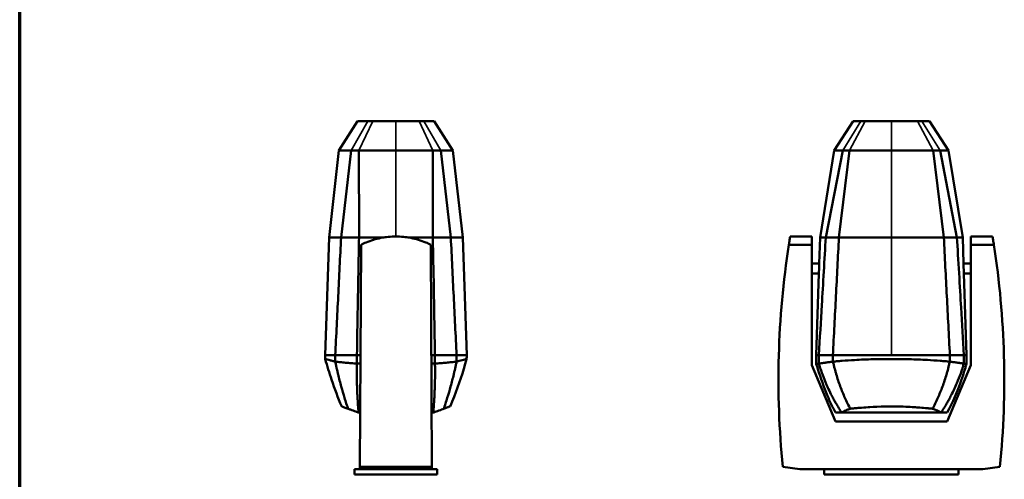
# Model space of a CAD drawing. Header units: millimetres. Extents: x 20 to 2980, y 20 to 2980.
# Tile 5 of 7: x 20 to 1615, y 1273 to 2017. Entities that reach past the tile are written whole.
import ezdxf

# ---------------------------------------------------------------- set-up
doc = ezdxf.new("R2010")
doc.units = ezdxf.units.MM
for name, color, linetype, lineweight in [('Border (ISO)', 7, 'Continuous', 70), ('Visible (ISO)', 7, 'Continuous', 50), ('Visible Narrow (ISO)', 7, 'Continuous', 35)]:
    doc.layers.add(name, color=color, linetype=linetype, lineweight=lineweight)

# ---------------------------------------------------------------- blocks, each defined once
blk = doc.blocks.new('Borders Chauvet')
at = {"layer": 'Border (ISO)'}
blk.add_line((20, 20), (20, 2980), dxfattribs=at)

msp = doc.modelspace()

# ---------------------------------------------------------------- linework, layer by layer
at = {"layer": 'Visible (ISO)'}
for p, q in [((537.2, 1805.1), (567.5, 1852.2)), ((584.2, 1852.2), (567.5, 1852.2)), ((584.2, 1852.2), (592, 1852.2)), ((592, 1852.2), (629.5, 1852.2)), ((667, 1852.2), (629.5, 1852.2)), ((674.8, 1852.2), (667, 1852.2)), ((691.4, 1852.2), (674.8, 1852.2)), ((721.8, 1805.1), (691.4, 1852.2)), ((1339.6, 1805.1), (1370.2, 1852.2)), ((1382.8, 1852.2), (1370.2, 1852.2)), ((1389.9, 1852.2), (1382.8, 1852.2)), ((1432.1, 1852.2), (1389.9, 1852.2)), ((1474.4, 1852.2), (1432.1, 1852.2)), ((1474.4, 1852.2), (1481.4, 1852.2)), ((1481.4, 1852.2), (1494.1, 1852.2)), ((1524.7, 1805.1), (1494.1, 1852.2)), ((521.1, 1664.2), (537.2, 1805.1)), ((537.2, 1805.1), (557, 1805.1)), ((540.6, 1664.2), (557, 1805.1)), ((569.5, 1805.1), (557, 1805.1)), ((569.8, 1664.2), (569.5, 1805.1)), ((629.5, 1805.1), (569.5, 1805.1)), ((689.2, 1664.2), (689.4, 1805.1)), ((689.4, 1805.1), (702, 1805.1)), ((702, 1805.1), (721.8, 1805.1)), ((718.4, 1664.2), (702, 1805.1)), ((737.9, 1664.2), (721.8, 1805.1)), ((1339.6, 1805.1), (1316.5, 1664.2)), ((1353.3, 1805.1), (1325.8, 1664.2)), ((1339.6, 1805.1), (1353.3, 1805.1)), ((1364.5, 1805.1), (1347.2, 1664.2)), ((1353.3, 1805.1), (1364.5, 1805.1)), ((1364.5, 1805.1), (1432.1, 1805.1)), ((1432.1, 1805.1), (1499.7, 1805.1)), ((1517.1, 1664.2), (1499.7, 1805.1)), ((1510.9, 1805.1), (1499.7, 1805.1)), ((1538.4, 1664.2), (1510.9, 1805.1)), ((1524.7, 1805.1), (1510.9, 1805.1)), ((1547.7, 1664.2), (1524.7, 1805.1)), ((514.9, 1473.6), (521.1, 1664.2)), ((540.6, 1664.2), (521.1, 1664.2)), ((610.4, 1664.2), (569.8, 1664.2)), ((689.2, 1664.2), (648.6, 1664.2)), ((718.4, 1664.2), (689.2, 1664.2)), ((744.1, 1473.6), (737.9, 1664.2)), ((1303.2, 1665.7), (1268.2, 1665.7)), ((1303.2, 1665.7), (1303.2, 1652.4)), ((1316.5, 1664.2), (1315.1, 1621.8)), ((1316.5, 1664.2), (1325.8, 1664.2)), ((1347.2, 1664.2), (1432.1, 1664.2)), ((1517.1, 1664.2), (1432.1, 1664.2)), ((1547.7, 1664.2), (1538.4, 1664.2)), ((1549.1, 1621.8), (1547.7, 1664.2)), ((1561, 1652.4), (1561, 1665.7)), ((1596.1, 1665.7), (1561, 1665.7)), ((573, 1652.4), (571.2, 1292.8)), ((687.8, 1292.8), (685.9, 1652.4)), ((1303.2, 1652.4), (1266.1, 1652.4)), ((1303.2, 1457.2), (1303.2, 1652.4)), ((1561, 1652.4), (1561, 1457.2)), ((1598.2, 1652.4), (1561, 1652.4)), ((1315.1, 1621.8), (1303.2, 1621.8)), ((1561, 1621.8), (1549.1, 1621.8)), ((1314.6, 1605.5), (1303.2, 1605.5)), ((1314.6, 1605.5), (1310.3, 1473.6)), ((1554, 1473.6), (1549.7, 1605.5)), ((1561, 1605.5), (1549.7, 1605.5)), ((531.2, 1473.6), (514.9, 1473.6)), ((566.3, 1473.6), (531.2, 1473.6)), ((572.1, 1473.6), (566.3, 1473.6)), ((692.7, 1473.6), (686.9, 1473.6)), ((727.8, 1473.6), (692.7, 1473.6)), ((744.1, 1473.6), (727.8, 1473.6)), ((1314.6, 1473.6), (1310.3, 1473.6)), ((1337.3, 1473.6), (1314.6, 1473.6)), ((1432.1, 1473.6), (1337.3, 1473.6)), ((1526.9, 1473.6), (1432.1, 1473.6)), ((1549.7, 1473.6), (1526.9, 1473.6)), ((1554, 1473.6), (1549.7, 1473.6)), ((566.3, 1460), (566.3, 1459.9)), ((1341.8, 1366.3), (1303.2, 1457.2)), ((1314.7, 1459.9), (1314.7, 1460)), ((1561, 1457.2), (1522.4, 1366.3)), ((1549.6, 1460), (1549.6, 1459.9)), ((569, 1380.6), (569.2, 1380.6)), ((571.6, 1380.6), (569.2, 1380.6)), ((689.8, 1380.6), (687.4, 1380.6)), ((690, 1380.6), (689.8, 1380.6)), ((1351.4, 1380.6), (1512.8, 1380.6)), ((1512.8, 1380.6), (1513, 1380.6)), ((1522.5, 1380.6), (1513, 1380.6)), ((1522.4, 1366.3), (1341.8, 1366.3)), ((571.1, 1289.1), (571.2, 1292.8)), ((571.2, 1292.8), (687.8, 1292.8)), ((687.8, 1292.8), (687.8, 1289.1)), ((1256.2, 1292.8), (1284, 1289.1)), ((1580.3, 1289.1), (1608, 1292.8)), ((571.1, 1289.1), (562.6, 1289.1)), ((562.6, 1289.1), (562.6, 1280.1)), ((696.3, 1280.1), (562.6, 1280.1)), ((571.1, 1289.1), (687.8, 1289.1)), ((696.3, 1289.1), (687.8, 1289.1)), ((696.3, 1280.1), (696.3, 1289.1)), ((1323.3, 1289.1), (1284, 1289.1)), ((1323.3, 1289.1), (1541, 1289.1)), ((1323.3, 1280.1), (1323.3, 1289.1)), ((1541, 1280.1), (1323.3, 1280.1)), ((1541, 1289.1), (1541, 1280.1)), ((1580.3, 1289.1), (1541, 1289.1))]:
    msp.add_line(p, q, dxfattribs=at)
for centre, start, end in [((2671.6, 1434), 171.1684, 185.6974), ((192.6, 1434), 354.3026, 8.8316)]:
    msp.add_arc(centre, 1422.4, start, end, dxfattribs=at)
for points, knots in [([(689.4, 1805.1), (687, 1805.1), (683.9, 1805.1), (678.8, 1805.1), (675.9, 1805.1), (673.3, 1805.1), (672.1, 1805.1), (670.4, 1805.1), (668.5, 1805.1), (665.9, 1805.1), (662.6, 1805.1), (655.1, 1805.1), (644.1, 1805.1), (634.4, 1805.1), (629.5, 1805.1)], [0, 0, 0, 0, 0.819296, 1.02412, 1.638591, 1.741003, 1.843415, 2.048239, 2.253063, 2.457887, 2.867535, 3.277183, 4.744908, 6.212633, 6.212633, 6.212633, 6.212633]), ([(540.6, 1664.2), (539.1, 1632.5), (537.5, 1600.8), (534.4, 1537.3), (532.8, 1505.5), (531.2, 1473.6)], [0, 0, 0, 0, 9.528917, 9.528917, 19.083274, 19.083274, 19.083274, 19.083274]), ([(569.8, 1664.2), (569.7, 1664.2), (569.5, 1664.2), (569.3, 1664.2), (568.9, 1664.2), (568.5, 1664.2), (568, 1664.2), (567.6, 1664.2), (567.1, 1664.2), (566.7, 1664.2), (566.5, 1664.2), (566.3, 1664.2), (566.1, 1664.2), (565.9, 1664.2), (565.7, 1664.2), (565.5, 1664.2), (565.3, 1664.2), (565.1, 1664.2), (564.9, 1664.2), (564.7, 1664.2), (564.5, 1664.2), (564.3, 1664.2), (563.6, 1664.2), (563, 1664.2), (562.4, 1664.2), (562.2, 1664.2), (562, 1664.2), (561.8, 1664.2), (561.4, 1664.2), (561, 1664.2), (560.6, 1664.2), (560.2, 1664.2), (559.8, 1664.2), (559.4, 1664.2), (559, 1664.2), (558.6, 1664.2), (558.2, 1664.2), (557.9, 1664.2), (557.5, 1664.2), (557.1, 1664.2), (556.4, 1664.2), (555.6, 1664.2), (554.8, 1664.2), (554.4, 1664.2), (554, 1664.2), (553.5, 1664.2), (553.1, 1664.2), (552.7, 1664.2), (552.3, 1664.2), (551.4, 1664.2), (550.6, 1664.2), (549.8, 1664.2), (549.4, 1664.2), (549, 1664.2), (548.6, 1664.2), (548.2, 1664.2), (547.8, 1664.2), (547.4, 1664.2), (547.2, 1664.2), (547, 1664.2), (546.8, 1664.2), (546.2, 1664.2), (545.4, 1664.2), (544.9, 1664.2), (544.7, 1664.2), (544.5, 1664.2), (544.3, 1664.2), (544.1, 1664.2), (544, 1664.2), (543.9, 1664.2), (543.7, 1664.2), (543.6, 1664.2), (543.5, 1664.2), (543.4, 1664.2), (543.2, 1664.2), (543.1, 1664.2), (542.8, 1664.2), (542.5, 1664.2), (542.1, 1664.2), (541.6, 1664.2), (541.1, 1664.2), (540.6, 1664.2)], [0.067144, 0.067144, 0.067144, 0.067144, 0.092258, 0.092258, 0.092258, 0.147232, 0.147232, 0.147232, 0.203753, 0.203753, 0.203753, 0.232558, 0.232558, 0.232558, 0.261703, 0.261703, 0.261703, 0.291168, 0.291168, 0.291168, 0.32093, 0.32093, 0.32093, 0.411721, 0.411721, 0.411721, 0.442382, 0.442382, 0.442382, 0.504086, 0.504086, 0.504086, 0.566042, 0.566042, 0.566042, 0.62793, 0.62793, 0.62793, 0.689433, 0.689433, 0.689433, 0.809975, 0.809975, 0.809975, 0.876723, 0.876723, 0.876723, 0.941796, 0.941796, 0.941796, 1.069317, 1.069317, 1.069317, 1.13259, 1.13259, 1.13259, 1.196049, 1.196049, 1.196049, 1.22797, 1.22797, 1.22797, 1.325133, 1.325133, 1.325133, 1.358186, 1.358186, 1.358186, 1.391687, 1.391687, 1.391687, 1.425714, 1.425714, 1.425714, 1.460362, 1.460362, 1.460362, 1.527682, 1.527682, 1.527682, 1.621449, 1.621449, 1.621449, 1.621449]), ([(569.8, 1664.2), (569, 1629.1), (568.2, 1582.7), (567.1, 1525.3), (566.7, 1498.8), (566.3, 1473.6)], [0, 0, 0, 0, 10.566301, 10.566301, 18.876688, 18.876688, 18.876688, 18.876688]), ([(685.9, 1652.4), (683.3, 1653.7), (680.6, 1654.9), (670.1, 1659.3), (662, 1661.7), (645.6, 1664.9), (637.4, 1665.7), (621.5, 1665.7), (613.3, 1664.9), (597, 1661.7), (588.9, 1659.3), (578.4, 1654.9), (575.7, 1653.7), (573, 1652.4)], [32.57704, 32.57704, 32.57704, 32.57704, 33.414064, 33.414064, 35.797371, 35.797371, 38.180678, 38.180678, 40.563984, 40.563984, 42.947291, 42.947291, 43.784315, 43.784315, 43.784315, 43.784315]), ([(692.7, 1473.6), (692.3, 1500.3), (691.8, 1528.3), (690.8, 1587), (690, 1630.1), (689.2, 1664.2)], [-18.812867, -18.812867, -18.812867, -18.812867, -10.247649, -10.247649, 0, 0, 0, 0]), ([(737.9, 1664.2), (737.9, 1664.2), (737.8, 1664.2), (737.7, 1664.2), (737.6, 1664.2), (737.4, 1664.2), (737.1, 1664.2), (736.9, 1664.2), (736.6, 1664.2), (736.2, 1664.2), (735.8, 1664.2), (735.4, 1664.2), (734.9, 1664.2), (734.4, 1664.2), (733.8, 1664.2), (733.2, 1664.2), (732.9, 1664.2), (732.5, 1664.2), (732.1, 1664.2), (731.8, 1664.2), (731.4, 1664.2), (731, 1664.2), (730.6, 1664.2), (730.2, 1664.2), (729.8, 1664.2), (729.3, 1664.2), (728.9, 1664.2), (728.4, 1664.2), (728, 1664.2), (727.5, 1664.2), (727, 1664.2), (726.5, 1664.2), (726, 1664.2), (725.5, 1664.2), (724.9, 1664.2), (724.4, 1664.2), (723.8, 1664.2), (723.3, 1664.2), (722.7, 1664.2), (722.1, 1664.2), (721.5, 1664.2), (720.9, 1664.2), (720.3, 1664.2), (720, 1664.2), (719.6, 1664.2), (719.3, 1664.2), (719, 1664.2), (718.7, 1664.2), (718.4, 1664.2)], [0.0003479, 0.0003479, 0.0003479, 0.0003479, 0.0979975, 0.0979975, 0.0979975, 0.1956472, 0.1956472, 0.1956472, 0.2932968, 0.2932968, 0.2932968, 0.3909464, 0.3909464, 0.3909464, 0.4885959, 0.4885959, 0.4885959, 0.5397365, 0.5397365, 0.5397365, 0.5908769, 0.5908769, 0.5908769, 0.6420173, 0.6420173, 0.6420173, 0.6931576, 0.6931576, 0.6931576, 0.744298, 0.744298, 0.744298, 0.7954384, 0.7954384, 0.7954384, 0.8465788, 0.8465788, 0.8465788, 0.8977192, 0.8977192, 0.8977192, 0.9488596, 0.9488596, 0.9488596, 0.975031, 0.975031, 0.975031, 1, 1, 1, 1]), ([(727.8, 1473.6), (726.2, 1505.5), (724.6, 1537.3), (721.5, 1600.8), (719.9, 1632.5), (718.4, 1664.2)], [0, 0, 0, 0, 9.566766, 9.566766, 19.109099, 19.109099, 19.109099, 19.109099]), ([(1266.1, 1652.4), (1266.3, 1653.7), (1266.5, 1654.9), (1267.1, 1659.3), (1267.5, 1661.7), (1268.1, 1664.9), (1268.2, 1665.7), (1268.2, 1665.7)], [32.57704, 32.57704, 32.57704, 32.57704, 33.414064, 33.414064, 35.797371, 35.797371, 38.180678, 38.180678, 38.180678, 38.180678]), ([(1325.8, 1664.2), (1323.9, 1630.1), (1321.4, 1587), (1317.9, 1528.3), (1316.2, 1500.3), (1314.6, 1473.6)], [0, 0, 0, 0, 10.253799, 10.253799, 18.812596, 18.812596, 18.812596, 18.812596]), ([(1325.8, 1664.2), (1326, 1664.2), (1326.1, 1664.2), (1326.2, 1664.2), (1326.7, 1664.2), (1327.2, 1664.2), (1327.7, 1664.2), (1327.8, 1664.2), (1327.9, 1664.2), (1328, 1664.2), (1328.6, 1664.2), (1329.3, 1664.2), (1330, 1664.2), (1330.1, 1664.2), (1330.1, 1664.2), (1330.2, 1664.2), (1330.2, 1664.2), (1330.3, 1664.2), (1330.3, 1664.2), (1330.4, 1664.2), (1330.5, 1664.2), (1330.6, 1664.2), (1330.8, 1664.2), (1331, 1664.2), (1331.1, 1664.2), (1331.5, 1664.2), (1331.9, 1664.2), (1332.3, 1664.2), (1333.1, 1664.2), (1333.9, 1664.2), (1334.7, 1664.2), (1335.6, 1664.2), (1336.7, 1664.2), (1337.9, 1664.2), (1338.4, 1664.2), (1339, 1664.2), (1339.6, 1664.2), (1340.1, 1664.2), (1340.6, 1664.2), (1341.1, 1664.2), (1342.1, 1664.2), (1343, 1664.2), (1344, 1664.2), (1344.5, 1664.2), (1345, 1664.2), (1345.6, 1664.2), (1346.1, 1664.2), (1346.6, 1664.2), (1347.2, 1664.2)], [-3.841465, -3.841465, -3.841465, -3.841465, -3.747993, -3.747993, -3.747993, -3.381168, -3.381168, -3.381168, -3.303399, -3.303399, -3.303399, -2.872173, -2.872173, -2.872173, -2.846573, -2.846573, -2.846573, -2.821064, -2.821064, -2.821064, -2.770281, -2.770281, -2.770281, -2.669421, -2.669421, -2.669421, -2.468724, -2.468724, -2.468724, -2.057413, -2.057413, -2.057413, -1.540021, -1.540021, -1.540021, -1.294689, -1.294689, -1.294689, -1.056347, -1.056347, -1.056347, -0.596821, -0.596821, -0.596821, -0.36685, -0.36685, -0.36685, -0.143661, -0.143661, -0.143661, -0.143661]), ([(1347.2, 1664.2), (1345.5, 1632.5), (1343.9, 1600.8), (1340.6, 1537.3), (1339, 1505.5), (1337.3, 1473.6)], [-19.1091, -19.1091, -19.1091, -19.1091, -9.566767, -9.566767, 0, 0, 0, 0]), ([(1517.1, 1664.2), (1518.7, 1632.5), (1520.3, 1600.8), (1523.6, 1537.3), (1525.3, 1505.5), (1526.9, 1473.6)], [0, 0, 0, 0, 9.528917, 9.528917, 19.083274, 19.083274, 19.083274, 19.083274]), ([(1538.4, 1664.2), (1538.3, 1664.2), (1538.3, 1664.2), (1538.2, 1664.2), (1538, 1664.2), (1537.8, 1664.2), (1537.6, 1664.2), (1537.4, 1664.2), (1537.1, 1664.2), (1536.9, 1664.2), (1536.8, 1664.2), (1536.7, 1664.2), (1536.6, 1664.2), (1536.5, 1664.2), (1536.4, 1664.2), (1536.3, 1664.2), (1536.2, 1664.2), (1536.1, 1664.2), (1536, 1664.2), (1535.9, 1664.2), (1535.8, 1664.2), (1535.6, 1664.2), (1535.3, 1664.2), (1534.9, 1664.2), (1534.6, 1664.2), (1534.5, 1664.2), (1534.4, 1664.2), (1534.2, 1664.2), (1534, 1664.2), (1533.8, 1664.2), (1533.5, 1664.2), (1533.3, 1664.2), (1533.1, 1664.2), (1532.8, 1664.2), (1532.5, 1664.2), (1532.3, 1664.2), (1532, 1664.2), (1531.8, 1664.2), (1531.6, 1664.2), (1531.3, 1664.2), (1530.8, 1664.2), (1530.2, 1664.2), (1529.7, 1664.2), (1529.4, 1664.2), (1529.1, 1664.2), (1528.8, 1664.2), (1528.5, 1664.2), (1528.1, 1664.2), (1527.8, 1664.2), (1527.2, 1664.2), (1526.5, 1664.2), (1525.8, 1664.2), (1525.5, 1664.2), (1525.1, 1664.2), (1524.8, 1664.2), (1524.4, 1664.2), (1524.1, 1664.2), (1523.7, 1664.2), (1523.6, 1664.2), (1523.4, 1664.2), (1523.2, 1664.2), (1522.6, 1664.2), (1522, 1664.2), (1521.4, 1664.2), (1521.2, 1664.2), (1521, 1664.2), (1520.9, 1664.2), (1520.7, 1664.2), (1520.6, 1664.2), (1520.4, 1664.2), (1520.3, 1664.2), (1520.2, 1664.2), (1520.1, 1664.2), (1519.9, 1664.2), (1519.8, 1664.2), (1519.7, 1664.2), (1519.4, 1664.2), (1519, 1664.2), (1518.7, 1664.2), (1518.1, 1664.2), (1517.6, 1664.2), (1517.1, 1664.2)], [0.067144, 0.067144, 0.067144, 0.067144, 0.092258, 0.092258, 0.092258, 0.147232, 0.147232, 0.147232, 0.203753, 0.203753, 0.203753, 0.232558, 0.232558, 0.232558, 0.261703, 0.261703, 0.261703, 0.291168, 0.291168, 0.291168, 0.32093, 0.32093, 0.32093, 0.411721, 0.411721, 0.411721, 0.442382, 0.442382, 0.442382, 0.504086, 0.504086, 0.504086, 0.566042, 0.566042, 0.566042, 0.62793, 0.62793, 0.62793, 0.689433, 0.689433, 0.689433, 0.809975, 0.809975, 0.809975, 0.876723, 0.876723, 0.876723, 0.941796, 0.941796, 0.941796, 1.069317, 1.069317, 1.069317, 1.13259, 1.13259, 1.13259, 1.196049, 1.196049, 1.196049, 1.22797, 1.22797, 1.22797, 1.325133, 1.325133, 1.325133, 1.358186, 1.358186, 1.358186, 1.391687, 1.391687, 1.391687, 1.425714, 1.425714, 1.425714, 1.460362, 1.460362, 1.460362, 1.527682, 1.527682, 1.527682, 1.621449, 1.621449, 1.621449, 1.621449]), ([(1538.4, 1664.2), (1540.4, 1629.1), (1543.2, 1582.7), (1546.6, 1525.3), (1548.1, 1498.8), (1549.7, 1473.6)], [0, 0, 0, 0, 10.566301, 10.566301, 18.876688, 18.876688, 18.876688, 18.876688]), ([(1596.1, 1665.7), (1596.1, 1665.7), (1596.2, 1664.9), (1596.7, 1661.7), (1597.1, 1659.3), (1597.8, 1654.9), (1598, 1653.7), (1598.2, 1652.4)], [38.180678, 38.180678, 38.180678, 38.180678, 40.563984, 40.563984, 42.947291, 42.947291, 43.784315, 43.784315, 43.784315, 43.784315]), ([(1315.1, 1621.8), (1315.1, 1621.8), (1315.1, 1621.8), (1315.1, 1621.7), (1315.1, 1621.6), (1315.1, 1621.6), (1315.1, 1621.5), (1315.1, 1621.4), (1315.1, 1621.4), (1315.1, 1621.4), (1315.1, 1621.2), (1315.1, 1621.1), (1315.1, 1620.9), (1315.1, 1620.7), (1315.1, 1620.5), (1315.1, 1620.2), (1315.1, 1620.1), (1315.1, 1620.1), (1315.1, 1620), (1315.1, 1619.7), (1315.1, 1619.3), (1315.1, 1618.8), (1315.1, 1618.6), (1315.1, 1618.3), (1315.1, 1618), (1315.1, 1617.7), (1315.1, 1617.3), (1315.1, 1617), (1315.1, 1616.6), (1315.1, 1616.2), (1315.1, 1615.8), (1315.1, 1615.4), (1315, 1615.1), (1315, 1614.7), (1315, 1614.6), (1315, 1614.5), (1315, 1614.5), (1315, 1614.1), (1315, 1613.7), (1315, 1613.4), (1315, 1613), (1315, 1612.6), (1314.9, 1612.2), (1314.9, 1611.8), (1314.9, 1611.4), (1314.9, 1611.1), (1314.9, 1610.9), (1314.9, 1610.7), (1314.9, 1610.6), (1314.9, 1610.1), (1314.8, 1609.7), (1314.8, 1609.3), (1314.8, 1608.9), (1314.8, 1608.4), (1314.7, 1608), (1314.7, 1608), (1314.7, 1608), (1314.7, 1607.9), (1314.7, 1607.5), (1314.7, 1607.2), (1314.7, 1606.9), (1314.7, 1606.7), (1314.6, 1606.4), (1314.6, 1606.2), (1314.6, 1606.2), (1314.6, 1606.2), (1314.6, 1606.2), (1314.6, 1606), (1314.6, 1605.9), (1314.6, 1605.8), (1314.6, 1605.7), (1314.6, 1605.6), (1314.6, 1605.6), (1314.6, 1605.5), (1314.6, 1605.5), (1314.6, 1605.5)], [-2.56046, -2.56046, -2.56046, -2.56046, -2.449621, -2.449621, -2.449621, -2.336801, -2.336801, -2.336801, -2.304272, -2.304272, -2.304272, -2.179563, -2.179563, -2.179563, -2.042671, -2.042671, -2.042671, -2.015285, -2.015285, -2.015285, -1.842219, -1.842219, -1.842219, -1.744384, -1.744384, -1.744384, -1.62191, -1.62191, -1.62191, -1.499436, -1.499436, -1.499436, -1.386408, -1.386408, -1.386408, -1.363385, -1.363385, -1.363385, -1.25502, -1.25502, -1.25502, -1.138035, -1.138035, -1.138035, -1.018054, -1.018054, -1.018054, -0.963577, -0.963577, -0.963577, -0.823208, -0.823208, -0.823208, -0.659037, -0.659037, -0.659037, -0.643506, -0.643506, -0.643506, -0.484087, -0.484087, -0.484087, -0.348631, -0.348631, -0.348631, -0.324669, -0.324669, -0.324669, -0.205492, -0.205492, -0.205492, -0.088654, -0.088654, -0.088654, 0, 0, 0, 0]), ([(1549.7, 1605.5), (1549.7, 1605.5), (1549.7, 1605.5), (1549.6, 1605.6), (1549.6, 1605.7), (1549.6, 1605.7), (1549.6, 1605.8), (1549.6, 1605.9), (1549.6, 1605.9), (1549.6, 1605.9), (1549.6, 1606.1), (1549.6, 1606.2), (1549.6, 1606.4), (1549.6, 1606.6), (1549.6, 1606.9), (1549.6, 1607.1), (1549.5, 1607.2), (1549.5, 1607.2), (1549.5, 1607.3), (1549.5, 1607.7), (1549.5, 1608.2), (1549.5, 1608.7), (1549.5, 1608.9), (1549.4, 1609.1), (1549.4, 1609.3), (1549.4, 1609.6), (1549.4, 1610), (1549.4, 1610.4), (1549.4, 1610.8), (1549.3, 1611.1), (1549.3, 1611.5), (1549.3, 1611.9), (1549.3, 1612.3), (1549.3, 1612.6), (1549.3, 1612.7), (1549.3, 1612.8), (1549.3, 1612.8), (1549.3, 1613.2), (1549.2, 1613.6), (1549.2, 1613.9), (1549.2, 1614.3), (1549.2, 1614.7), (1549.2, 1615.1), (1549.2, 1615.5), (1549.2, 1615.8), (1549.2, 1616.2), (1549.2, 1616.4), (1549.2, 1616.6), (1549.2, 1616.7), (1549.2, 1617.1), (1549.1, 1617.5), (1549.1, 1617.9), (1549.1, 1618.3), (1549.1, 1618.7), (1549.1, 1619), (1549.1, 1619.1), (1549.1, 1619.3), (1549.1, 1619.4), (1549.1, 1619.7), (1549.1, 1620.1), (1549.1, 1620.4), (1549.1, 1620.6), (1549.1, 1620.9), (1549.1, 1621), (1549.1, 1621.1), (1549.1, 1621.1), (1549.1, 1621.1), (1549.1, 1621.3), (1549.1, 1621.4), (1549.1, 1621.5), (1549.1, 1621.6), (1549.1, 1621.7), (1549.1, 1621.7), (1549.1, 1621.8), (1549.1, 1621.8), (1549.1, 1621.8)], [-2.560515, -2.560515, -2.560515, -2.560515, -2.444429, -2.444429, -2.444429, -2.326856, -2.326856, -2.326856, -2.303095, -2.303095, -2.303095, -2.175553, -2.175553, -2.175553, -2.039893, -2.039893, -2.039893, -2.013808, -2.013808, -2.013808, -1.817058, -1.817058, -1.817058, -1.742275, -1.742275, -1.742275, -1.613582, -1.613582, -1.613582, -1.496539, -1.496539, -1.496539, -1.380484, -1.380484, -1.380484, -1.360617, -1.360617, -1.360617, -1.252682, -1.252682, -1.252682, -1.136455, -1.136455, -1.136455, -1.021328, -1.021328, -1.021328, -0.963521, -0.963521, -0.963521, -0.835196, -0.835196, -0.835196, -0.692468, -0.692468, -0.692468, -0.643936, -0.643936, -0.643936, -0.484697, -0.484697, -0.484697, -0.349288, -0.349288, -0.349288, -0.325458, -0.325458, -0.325458, -0.210372, -0.210372, -0.210372, -0.098502, -0.098502, -0.098502, 0, 0, 0, 0]), ([(531.2, 1473.6), (531.2, 1473.1), (531.2, 1472.6), (531.2, 1471.3), (531.2, 1470.6), (531.2, 1469.9), (531.2, 1469.7), (531.3, 1468.8), (531.3, 1464.7), (531.3, 1463.1)], [-2.307481, -2.307481, -2.307481, -2.307481, -1.75723, -1.75723, -1.159849, -1.159849, -0.496314, -0.496314, -0.000263, -0.000263, -0.000263, -0.000263]), ([(566.3, 1473.6), (566.3, 1473), (566.3, 1472.6), (566.3, 1471.2), (566.3, 1470.8), (566.3, 1468.9), (566.3, 1467.7), (566.3, 1465.9), (566.3, 1465.4), (566.3, 1463.6), (566.3, 1463.2), (566.3, 1461.2), (566.3, 1460.8), (566.3, 1460)], [-0.7483091, -0.7483091, -0.7483091, -0.7483091, -0.6609591, -0.6609591, -0.5816785, -0.5816785, -0.4597504, -0.4597504, -0.3962026, -0.3962026, -0.2418918, -0.2418918, -0.000001, -0.000001, -0.000001, -0.000001]), ([(692.7, 1459.9), (692.7, 1460.8), (692.7, 1461.2), (692.7, 1463.2), (692.7, 1463.6), (692.7, 1465.4), (692.7, 1465.9), (692.7, 1467.7), (692.7, 1468.9), (692.7, 1470.8), (692.7, 1471.2), (692.7, 1472.6), (692.7, 1473), (692.7, 1473.6)], [-1.645314, -1.645314, -1.645314, -1.645314, -1.097718, -1.097718, -0.750378, -0.750378, -0.612741, -0.612741, -0.350656, -0.350656, -0.182458, -0.182458, -0.000003, -0.000003, -0.000003, -0.000003]), ([(727.7, 1473.6), (727.7, 1473), (727.7, 1472.6), (727.7, 1470.3), (727.7, 1469.7), (727.7, 1467.7), (727.7, 1467), (727.7, 1465.7), (727.7, 1465.4), (727.7, 1464.1), (727.7, 1463.8), (727.7, 1463.1)], [0.000001, 0.000001, 0.000001, 0.000001, 0.189891, 0.189891, 0.3011397, 0.3011397, 0.4231073, 0.4231073, 0.4461957, 0.4461957, 0.5369632, 0.5369632, 0.5369632, 0.5369632]), ([(1310.4, 1459.2), (1310.4, 1459.2), (1310.4, 1459.3), (1310.4, 1459.5), (1310.4, 1459.5), (1310.4, 1459.7), (1310.4, 1459.8), (1310.4, 1460), (1310.4, 1460.1), (1310.4, 1460.6), (1310.3, 1460.9), (1310.3, 1461.4), (1310.3, 1461.6), (1310.3, 1462.1), (1310.3, 1462.3), (1310.3, 1463), (1310.3, 1463.5), (1310.3, 1465.1), (1310.3, 1466.3), (1310.3, 1469.6), (1310.3, 1471.6), (1310.3, 1473.6)], [0, 0, 0, 0, 0.023308, 0.023308, 0.048097, 0.048097, 0.082397, 0.082397, 0.139952, 0.139952, 0.282593, 0.282593, 0.346943, 0.346943, 0.426993, 0.426993, 0.562237, 0.562237, 0.923604, 0.923604, 1.533915, 1.533915, 1.533915, 1.533915]), ([(1314.7, 1460), (1314.7, 1460.7), (1314.7, 1461.2), (1314.7, 1462.8), (1314.7, 1463.3), (1314.7, 1464.6), (1314.7, 1465), (1314.7, 1465.7), (1314.6, 1466.8), (1314.6, 1468.1), (1314.6, 1468.6), (1314.6, 1470.1), (1314.6, 1470.6), (1314.6, 1472.4), (1314.6, 1472.9), (1314.6, 1473.6)], [0.0000137, 0.0000137, 0.0000137, 0.0000137, 0.2151475, 0.2151475, 0.3995213, 0.3995213, 0.5086515, 0.5086515, 0.5343363, 0.5343363, 0.551562, 0.551562, 0.5851834, 0.5851834, 0.630993, 0.630993, 0.630993, 0.630993]), ([(1337.4, 1463.1), (1337.4, 1464.3), (1337.4, 1466.7), (1337.4, 1468.2), (1337.4, 1469.5), (1337.4, 1471.9), (1337.3, 1472.7), (1337.3, 1473.6)], [-0.6848872, -0.6848872, -0.6848872, -0.6848872, -0.6185397, -0.6185397, -0.2972327, -0.2972327, -0.0000324, -0.0000324, -0.0000324, -0.0000324]), ([(1526.9, 1473.6), (1526.9, 1473.1), (1526.9, 1472.6), (1526.9, 1471.3), (1526.9, 1470.6), (1526.9, 1469.9), (1526.9, 1469.7), (1526.9, 1468.8), (1526.9, 1464.7), (1526.9, 1463.1)], [-2.307481, -2.307481, -2.307481, -2.307481, -1.75723, -1.75723, -1.159849, -1.159849, -0.496314, -0.496314, -0.000263, -0.000263, -0.000263, -0.000263]), ([(1549.6, 1473.6), (1549.6, 1473), (1549.6, 1472.6), (1549.6, 1471.2), (1549.6, 1470.8), (1549.6, 1468.9), (1549.6, 1467.7), (1549.6, 1465.9), (1549.6, 1465.4), (1549.6, 1463.6), (1549.6, 1463.2), (1549.6, 1461.2), (1549.6, 1460.8), (1549.6, 1460)], [-0.7483091, -0.7483091, -0.7483091, -0.7483091, -0.6609591, -0.6609591, -0.5816785, -0.5816785, -0.4597504, -0.4597504, -0.3962026, -0.3962026, -0.2418918, -0.2418918, -0.000001, -0.000001, -0.000001, -0.000001]), ([(531.2, 1462.5), (531.1, 1462.5), (531, 1462.6), (530.3, 1463), (530.2, 1463.2), (529.5, 1463.6), (529.1, 1463.6), (528.1, 1463.9), (527.8, 1463.9), (527.1, 1464.1), (526.7, 1464.3), (524.2, 1464.9), (522.5, 1465.4), (519, 1466.4), (517.4, 1466.7), (515.8, 1467), (515.4, 1467.1), (515, 1467.1), (514.9, 1467), (514.9, 1467)], [-2.885366, -2.885366, -2.885366, -2.885366, -2.793196, -2.793196, -2.742118, -2.742118, -2.622828, -2.622828, -2.58023, -2.58023, -2.514228, -2.514228, -2.225344, -2.225344, -1.824389, -1.824389, -1.593912, -1.593912, -1.42629, -1.42629, -1.42629, -1.42629]), ([(541.7, 1390.5), (535.5, 1404.7), (530.1, 1419.2), (521.5, 1444.9), (518, 1455.9), (514.9, 1467)], [0, 0, 0, 0, 4.641215, 4.641215, 8.109904, 8.109904, 8.109904, 8.109904]), ([(531.3, 1463.1), (531.3, 1463), (531.2, 1462.9), (531.2, 1462.7), (531.2, 1462.6), (531.2, 1462.5)], [-0.07101345, -0.07101345, -0.07101345, -0.07101345, -0.03592125, -0.03592125, 0, 0, 0, 0]), ([(552, 1386.8), (551.4, 1388.8), (550.3, 1391.8), (548.2, 1398.3), (547.2, 1401.3), (544.5, 1410.3), (542.7, 1416.4), (539.2, 1429.2), (537.4, 1435.8), (535.4, 1444.1), (535, 1445.8), (534.3, 1448.7), (534, 1450), (533.3, 1453.1), (532.9, 1454.6), (532.1, 1458.7), (531.8, 1460.2), (531.2, 1462.5)], [0.000001, 0.000001, 0.000001, 0.000001, 0.716529, 0.716529, 1.298219, 1.298219, 2.453204, 2.453204, 3.661166, 3.661166, 3.96178, 3.96178, 4.19231, 4.19231, 4.549554, 4.549554, 4.850386, 4.850386, 4.850386, 4.850386]), ([(531.3, 1463.1), (532.8, 1463), (534, 1462.8), (536.6, 1462.5), (538, 1462.4), (542.2, 1461.9), (545.1, 1461.6), (550.9, 1461.1), (553.9, 1460.8), (558.5, 1460.5), (560.1, 1460.4), (563.6, 1460.1), (565.1, 1460.1), (566.3, 1460)], [0.000569, 0.000569, 0.000569, 0.000569, 0.616594, 0.616594, 1.288314, 1.288314, 2.630971, 2.630971, 3.966544, 3.966544, 4.634162, 4.634162, 5.474547, 5.474547, 5.474547, 5.474547]), ([(569.2, 1380.6), (568.9, 1382.4), (568.7, 1384), (568.5, 1387.2), (568.4, 1387.8), (568.3, 1389.4), (568.2, 1390.2), (568.1, 1392.2), (568, 1393.4), (567.9, 1395.2), (567.8, 1395.9), (567.7, 1397.4), (567.7, 1398.1), (567.5, 1401), (567.4, 1403), (567.2, 1406.3), (567.1, 1407.5), (566.9, 1411.8), (566.7, 1415), (566.5, 1421.6), (566.4, 1425), (566.2, 1433.6), (566.1, 1438.8), (566.1, 1445.3), (566.1, 1446.6), (566.1, 1449), (566.1, 1450), (566.1, 1451.7), (566.1, 1452.5), (566.2, 1456.4), (566.1, 1457.8), (566.3, 1459.9)], [-5.42506, -5.42506, -5.42506, -5.42506, -4.963711, -4.963711, -4.8399, -4.8399, -4.663653, -4.663653, -4.430573, -4.430573, -4.295995, -4.295995, -4.142357, -4.142357, -3.733372, -3.733372, -3.500096, -3.500096, -2.879789, -2.879789, -2.231861, -2.231861, -1.260272, -1.260272, -1.019145, -1.019145, -0.834154, -0.834154, -0.680866, -0.680866, -0.000012, -0.000012, -0.000012, -0.000012]), ([(686.9, 1459.8), (687.8, 1459.9), (688.6, 1459.9), (690, 1459.9), (690.5, 1459.9), (691.6, 1459.9), (692.1, 1459.9), (692.7, 1459.9)], [8.0018703, 8.0018703, 8.0018703, 8.0018703, 8.0505444, 8.0505444, 8.0819429, 8.0819429, 8.1171572, 8.1171572, 8.1171572, 8.1171572]), ([(689.8, 1380.6), (690.1, 1382.4), (690.2, 1384), (690.5, 1387.2), (690.6, 1387.8), (690.7, 1389.4), (690.7, 1390.2), (690.9, 1392.2), (691, 1393.4), (691.1, 1395.2), (691.2, 1395.9), (691.3, 1397.4), (691.3, 1398.1), (691.5, 1401), (691.6, 1403), (691.8, 1406.3), (691.9, 1407.5), (692.1, 1411.8), (692.2, 1415), (692.5, 1421.6), (692.6, 1425), (692.8, 1433.6), (692.9, 1438.8), (692.9, 1445.3), (692.9, 1446.6), (692.9, 1449), (692.9, 1450), (692.8, 1451.8), (692.8, 1452.5), (692.8, 1456.4), (692.8, 1457.8), (692.7, 1459.9)], [-5.431374, -5.431374, -5.431374, -5.431374, -4.969481, -4.969481, -4.845523, -4.845523, -4.669068, -4.669068, -4.435713, -4.435713, -4.300975, -4.300975, -4.147156, -4.147156, -3.737688, -3.737688, -3.504136, -3.504136, -2.883097, -2.883097, -2.234282, -2.234282, -1.261353, -1.261353, -1.019893, -1.019893, -0.834618, -0.834618, -0.681121, -0.681121, -0.000274, -0.000274, -0.000274, -0.000274]), ([(727.7, 1463.1), (726.2, 1463), (724.9, 1462.8), (722.3, 1462.5), (721, 1462.4), (716.8, 1461.9), (713.9, 1461.6), (708, 1461.1), (705, 1460.8), (700.5, 1460.5), (698.9, 1460.4), (695.4, 1460.1), (693.9, 1460.1), (692.7, 1459.9)], [0.000032, 0.000032, 0.000032, 0.000032, 0.616059, 0.616059, 1.2866, 1.2866, 2.626902, 2.626902, 3.960903, 3.960903, 4.627736, 4.627736, 5.463921, 5.463921, 5.463921, 5.463921]), ([(706.9, 1386.8), (707.6, 1388.8), (708.7, 1391.9), (710.8, 1398.4), (711.8, 1401.4), (714.6, 1410.5), (716.4, 1416.6), (719.9, 1429.4), (721.6, 1436), (723.6, 1444.2), (724, 1445.9), (724.7, 1448.8), (725, 1450.1), (725.7, 1453.1), (726.1, 1454.7), (726.9, 1458.7), (727.2, 1460.2), (727.8, 1462.5)], [-11.963499, -11.963499, -11.963499, -11.963499, -10.211327, -10.211327, -8.768548, -8.768548, -5.887415, -5.887415, -2.904645, -2.904645, -2.163027, -2.163027, -1.596675, -1.596675, -0.730539, -0.730539, -0.000661, -0.000661, -0.000661, -0.000661]), ([(744, 1467), (738.3, 1446.4), (731.5, 1426.1), (721.7, 1400.9), (719.5, 1395.7), (717.3, 1390.5)], [0, 0, 0, 0, 6.414772, 6.414772, 8.109012, 8.109012, 8.109012, 8.109012]), ([(727.7, 1463.1), (727.7, 1463), (727.7, 1462.9), (727.8, 1462.7), (727.8, 1462.6), (727.8, 1462.5)], [-0.07051315, -0.07051315, -0.07051315, -0.07051315, -0.03581429, -0.03581429, 0, 0, 0, 0]), ([(727.8, 1462.5), (727.9, 1462.6), (728.1, 1462.6), (728.4, 1462.9), (728.5, 1463), (729.1, 1463.4), (729.3, 1463.5), (730, 1463.7), (730.9, 1463.9), (733.9, 1464.7), (735.4, 1465.1), (738.5, 1466), (739.9, 1466.3), (742, 1466.8), (742.8, 1467), (743.7, 1467.1), (744, 1467.1), (744, 1467), (744, 1467), (744, 1467)], [-3.460187, -3.460187, -3.460187, -3.460187, -3.372501, -3.372501, -3.296175, -3.296175, -3.054991, -3.054991, -2.863049, -2.863049, -2.567644, -2.567644, -2.184893, -2.184893, -1.83762, -1.83762, -1.55934, -1.55934, -1.502677, -1.502677, -1.502677, -1.502677]), ([(1310.4, 1459.1), (1310.4, 1459.2), (1310.4, 1459.2), (1310.4, 1459.1), (1310.5, 1459), (1310.7, 1459), (1311, 1459), (1312.1, 1459.3), (1312.3, 1459.4), (1312.7, 1459.5), (1312.8, 1459.5), (1313.1, 1459.6), (1313.2, 1459.6), (1313.5, 1459.7), (1313.6, 1459.7), (1313.8, 1459.7), (1313.8, 1459.8), (1314.1, 1459.8), (1314.2, 1459.9), (1314.5, 1459.9), (1314.6, 1459.9), (1314.7, 1459.9)], [3.951698, 3.951698, 3.951698, 3.951698, 4.614127, 4.614127, 5.102415, 5.102415, 5.679896, 5.679896, 5.77747, 5.77747, 5.850797, 5.850797, 5.906517, 5.906517, 5.948915, 5.948915, 5.981664, 5.981664, 6.034073, 6.034073, 6.099127, 6.099127, 6.099127, 6.099127]), ([(1341.8, 1380.6), (1336.8, 1389.4), (1332.5, 1398.6), (1322.6, 1421.9), (1317.6, 1436.4), (1312.1, 1453.7), (1311.2, 1456.4), (1310.4, 1459.1)], [0, 0, 0, 0, 3.028753, 3.028753, 7.609022, 7.609022, 8.468001, 8.468001, 8.468001, 8.468001]), ([(1337.4, 1463.1), (1336, 1463), (1335, 1462.8), (1332.9, 1462.5), (1331.8, 1462.4), (1328.6, 1461.9), (1326.6, 1461.6), (1322.8, 1461.1), (1321.1, 1460.8), (1318.5, 1460.5), (1317.7, 1460.4), (1316, 1460.1), (1315.2, 1460.1), (1314.7, 1460)], [0.000529, 0.000529, 0.000529, 0.000529, 0.616601, 0.616601, 1.288336, 1.288336, 2.631023, 2.631023, 3.966641, 3.966641, 4.634282, 4.634282, 5.474622, 5.474622, 5.474622, 5.474622]), ([(1314.7, 1459.9), (1315.5, 1457.3), (1316, 1455.6), (1317.2, 1451.7), (1317.5, 1450.9), (1318.1, 1449.1), (1318.4, 1448), (1319.3, 1445.4), (1319.8, 1444), (1322.4, 1436.9), (1324.7, 1431.2), (1327.8, 1424), (1328.5, 1422.5), (1330.8, 1417.4), (1332.5, 1414), (1334.8, 1409.3), (1335.5, 1408.1), (1337.3, 1404.6), (1338.5, 1402.4), (1340.6, 1398.5), (1341.5, 1396.9), (1343.9, 1392.8), (1345.3, 1390.3), (1348.5, 1385.1), (1349.8, 1383.1), (1351.3, 1380.6)], [-8.154091, -8.154091, -8.154091, -8.154091, -7.331172, -7.331172, -7.094686, -7.094686, -6.779379, -6.779379, -6.36929, -6.36929, -4.719704, -4.719704, -4.249007, -4.249007, -3.221227, -3.221227, -2.834617, -2.834617, -2.155829, -2.155829, -1.642876, -1.642876, -0.877212, -0.877212, -0.000539, -0.000539, -0.000539, -0.000539]), ([(1337.7, 1462.5), (1337.7, 1462.6), (1337.6, 1462.7), (1337.5, 1462.9), (1337.4, 1463), (1337.4, 1463.1)], [0, 0, 0, 0, 0.03560426, 0.03560426, 0.07037483, 0.07037483, 0.07037483, 0.07037483]), ([(1526.5, 1462.5), (1526.2, 1462.5), (1525.9, 1462.6), (1524.1, 1463), (1523.6, 1463.2), (1521.6, 1463.6), (1520.6, 1463.6), (1517.4, 1463.9), (1516.6, 1463.9), (1514.2, 1464.1), (1512.8, 1464.3), (1504.4, 1464.9), (1497.4, 1465.4), (1480.7, 1466.4), (1470.9, 1466.7), (1455.3, 1467), (1449.5, 1467.1), (1439.6, 1467.1), (1435.7, 1467), (1427.7, 1467), (1423.8, 1467.1), (1414, 1467.1), (1408.3, 1467), (1392.4, 1466.7), (1382.4, 1466.3), (1365.7, 1465.3), (1359, 1464.9), (1351, 1464.2), (1349.6, 1464.1), (1347.5, 1463.9), (1346.8, 1463.9), (1343.7, 1463.6), (1342.7, 1463.6), (1340.7, 1463.2), (1340.2, 1463.1), (1338.2, 1462.6), (1338, 1462.5), (1337.7, 1462.5)], [-2.885366, -2.885366, -2.885366, -2.885366, -2.793196, -2.793196, -2.742118, -2.742118, -2.622828, -2.622828, -2.58023, -2.58023, -2.514228, -2.514228, -2.225344, -2.225344, -1.824389, -1.824389, -1.593912, -1.593912, -1.420112, -1.420112, -1.247236, -1.247236, -1.026319, -1.026319, -0.623843, -0.623843, -0.354107, -0.354107, -0.293764, -0.293764, -0.264738, -0.264738, -0.151564, -0.151564, -0.101009, -0.101009, -0.000862, -0.000862, -0.000862, -0.000862]), ([(1365.5, 1386.8), (1364.3, 1388.8), (1362.8, 1391.9), (1359.6, 1398.4), (1358.2, 1401.4), (1354.1, 1410.5), (1351.6, 1416.6), (1346.9, 1429.4), (1344.7, 1436), (1342.3, 1444.3), (1341.8, 1445.9), (1341, 1448.8), (1340.7, 1450.1), (1339.9, 1453.1), (1339.5, 1454.7), (1338.5, 1458.7), (1338.1, 1460.2), (1337.7, 1462.5)], [0.000001, 0.000001, 0.000001, 0.000001, 0.724817, 0.724817, 1.321874, 1.321874, 2.514165, 2.514165, 3.748461, 3.748461, 4.055317, 4.055317, 4.289441, 4.289441, 4.646242, 4.646242, 4.947294, 4.947294, 4.947294, 4.947294]), ([(1498.7, 1386.8), (1499.9, 1388.8), (1501.4, 1391.8), (1504.6, 1398.3), (1506, 1401.3), (1510, 1410.3), (1512.6, 1416.4), (1517.3, 1429.2), (1519.5, 1435.8), (1522, 1444.1), (1522.4, 1445.8), (1523.2, 1448.7), (1523.6, 1450), (1524.4, 1453.1), (1524.7, 1454.6), (1525.7, 1458.7), (1526.1, 1460.2), (1526.5, 1462.5)], [0.000001, 0.000001, 0.000001, 0.000001, 0.716529, 0.716529, 1.298219, 1.298219, 2.453204, 2.453204, 3.661166, 3.661166, 3.96178, 3.96178, 4.19231, 4.19231, 4.549554, 4.549554, 4.850386, 4.850386, 4.850386, 4.850386]), ([(1513, 1380.6), (1514, 1382.4), (1515, 1384), (1517, 1387.2), (1517.4, 1387.8), (1518.3, 1389.4), (1518.8, 1390.2), (1520, 1392.2), (1520.7, 1393.4), (1521.8, 1395.2), (1522.2, 1395.9), (1523, 1397.4), (1523.4, 1398.1), (1525, 1401), (1526.1, 1403), (1527.8, 1406.3), (1528.5, 1407.5), (1530.7, 1411.8), (1532.3, 1415), (1535.4, 1421.6), (1536.9, 1425), (1540.5, 1433.6), (1542.6, 1438.8), (1544.9, 1445.3), (1545.4, 1446.6), (1546.2, 1449), (1546.5, 1450), (1547.1, 1451.7), (1547.3, 1452.5), (1548.5, 1456.4), (1548.9, 1457.8), (1549.6, 1459.9)], [-5.42506, -5.42506, -5.42506, -5.42506, -4.963711, -4.963711, -4.8399, -4.8399, -4.663653, -4.663653, -4.430573, -4.430573, -4.295995, -4.295995, -4.142357, -4.142357, -3.733372, -3.733372, -3.500096, -3.500096, -2.879789, -2.879789, -2.231861, -2.231861, -1.260272, -1.260272, -1.019145, -1.019145, -0.834154, -0.834154, -0.680866, -0.680866, -0.000012, -0.000012, -0.000012, -0.000012]), ([(1553.9, 1459.1), (1553.9, 1459.1), (1553.9, 1459.1), (1553.8, 1459.1), (1553.8, 1459.1), (1553.8, 1459), (1553.8, 1459), (1553.8, 1459), (1553.8, 1459), (1553.8, 1459), (1553.8, 1459), (1553.8, 1459), (1553.8, 1459), (1553.8, 1459), (1553.8, 1459), (1553.8, 1459), (1553.8, 1459), (1553.8, 1459), (1553.8, 1459), (1553.8, 1459), (1553.8, 1458.9), (1553.8, 1458.8), (1553.8, 1458.8), (1553.7, 1458.5), (1553.6, 1458.3), (1553.3, 1457.4), (1553.1, 1456.7), (1552.3, 1454.1), (1551.7, 1452.1), (1549.2, 1444.3), (1547.2, 1438.4), (1538.9, 1414.7), (1531.8, 1397), (1522.5, 1380.6)], [0, 0, 0, 0, 0.005745, 0.005745, 0.011336, 0.011336, 0.012054, 0.012054, 0.012593, 0.012593, 0.012693, 0.012693, 0.012866, 0.012866, 0.01315, 0.01315, 0.014, 0.014, 0.01655, 0.01655, 0.0242, 0.0242, 0.04715, 0.04715, 0.116, 0.116, 0.322552, 0.322552, 0.942207, 0.942207, 2.80134, 2.80134, 8.465591, 8.465591, 8.465591, 8.465591]), ([(1526.9, 1463.1), (1526.8, 1463), (1526.8, 1462.9), (1526.6, 1462.7), (1526.6, 1462.6), (1526.5, 1462.5)], [-0.07101345, -0.07101345, -0.07101345, -0.07101345, -0.03592125, -0.03592125, 0, 0, 0, 0]), ([(1526.9, 1463.1), (1528.2, 1463), (1529.2, 1462.8), (1531.4, 1462.5), (1532.4, 1462.4), (1535.6, 1461.9), (1537.6, 1461.6), (1541.4, 1461.1), (1543.2, 1460.8), (1545.7, 1460.5), (1546.5, 1460.4), (1548.3, 1460.1), (1549, 1460.1), (1549.6, 1460)], [0.000569, 0.000569, 0.000569, 0.000569, 0.616594, 0.616594, 1.288314, 1.288314, 2.630971, 2.630971, 3.966544, 3.966544, 4.634162, 4.634162, 5.474547, 5.474547, 5.474547, 5.474547]), ([(1549.6, 1459.9), (1549.9, 1459.9), (1550.2, 1459.8), (1550.7, 1459.7), (1550.8, 1459.7), (1551.1, 1459.6), (1551.2, 1459.6), (1551.8, 1459.4), (1552.2, 1459.3), (1553.6, 1459), (1553.8, 1459), (1553.8, 1459.1), (1553.9, 1459.1), (1553.9, 1459.1)], [0.000012, 0.000012, 0.000012, 0.000012, 0.849866, 0.849866, 1.059095, 1.059095, 1.342911, 1.342911, 2.466427, 2.466427, 5.56156, 5.56156, 6.259651, 6.259651, 6.259651, 6.259651]), ([(552, 1386.8), (551.5, 1387), (551, 1387.2), (549.9, 1387.5), (549.3, 1387.8), (547.8, 1388.3), (547.2, 1388.6), (545.3, 1389.2), (543.8, 1389.8), (541.8, 1390.5), (541.7, 1390.5), (541.7, 1390.5), (541.7, 1390.5), (541.7, 1390.5)], [-7.440737, -7.440737, -7.440737, -7.440737, -7.19395, -7.19395, -6.953865, -6.953865, -6.230254, -6.230254, -5.449994, -5.449994, -4.901481, -4.901481, -4.862603, -4.862603, -4.862603, -4.862603]), ([(717.3, 1390.5), (717.3, 1390.5), (717.2, 1390.5), (717, 1390.4), (716.1, 1390.1), (714.9, 1389.7), (714.4, 1389.5), (712.6, 1388.8), (711.8, 1388.5), (710.2, 1388), (709.4, 1387.7), (708.1, 1387.2), (707.6, 1387), (706.9, 1386.8)], [-5.91509, -5.91509, -5.91509, -5.91509, -5.685056, -5.685056, -4.348143, -4.348143, -3.153988, -3.153988, -1.426423, -1.426423, -0.790643, -0.790643, -0.000001, -0.000001, -0.000001, -0.000001]), ([(1498.7, 1386.8), (1496.6, 1387), (1494.9, 1387.2), (1491.1, 1387.5), (1488.7, 1387.8), (1482.6, 1388.3), (1479.8, 1388.6), (1470.7, 1389.2), (1462.5, 1389.8), (1443.5, 1390.5), (1438.1, 1390.5), (1426.9, 1390.5), (1422.5, 1390.5), (1405.9, 1390), (1397.1, 1389.4), (1389.7, 1389), (1385.7, 1388.7), (1377.7, 1388), (1374.6, 1387.7), (1369.9, 1387.2), (1368.1, 1387), (1365.5, 1386.8)], [-7.440737, -7.440737, -7.440737, -7.440737, -7.19395, -7.19395, -6.953865, -6.953865, -6.230254, -6.230254, -5.449994, -5.449994, -4.901481, -4.901481, -4.206829, -4.206829, -3.172608, -3.172608, -1.420506, -1.420506, -0.809077, -0.809077, -0.000001, -0.000001, -0.000001, -0.000001]), ([(552, 1386.8), (552.8, 1386.5), (553.4, 1386.3), (554.6, 1385.8), (555.3, 1385.6), (557.3, 1384.9), (558.7, 1384.3), (561.6, 1383.3), (563, 1382.8), (566.4, 1381.5), (568, 1381), (569, 1380.6)], [-1.153992, -1.153992, -1.153992, -1.153992, -1.035606, -1.035606, -0.896586, -0.896586, -0.619945, -0.619945, -0.355402, -0.355402, -0.000001, -0.000001, -0.000001, -0.000001]), ([(706.9, 1386.8), (704.9, 1386), (702.7, 1385.2), (697.4, 1383.3), (696, 1382.8), (692.5, 1381.5), (691, 1381), (690, 1380.6)], [0.000001, 0.000001, 0.000001, 0.000001, 0.957583, 0.957583, 1.304036, 1.304036, 1.76948, 1.76948, 1.76948, 1.76948]), ([(1351.3, 1380.6), (1350.6, 1380.6), (1350, 1380.6), (1348.5, 1380.6), (1347.9, 1380.6), (1346.1, 1380.6), (1345.1, 1380.6), (1342.7, 1380.6), (1342.3, 1380.6), (1341.9, 1380.6), (1341.8, 1380.6), (1341.8, 1380.6)], [-20.735026, -20.735026, -20.735026, -20.735026, -18.848942, -18.848942, -17.552641, -17.552641, -15.105344, -15.105344, -10.203429, -10.203429, -7.232496, -7.232496, -7.232496, -7.232496]), ([(1365.5, 1386.8), (1365, 1386.6), (1364.1, 1386.3), (1362.9, 1385.9), (1362.3, 1385.7), (1360.5, 1385.1), (1359.3, 1384.6), (1356.9, 1383.6), (1355.7, 1383), (1353.1, 1381.6), (1352, 1381), (1351.4, 1380.6)], [-1.119583, -1.119583, -1.119583, -1.119583, -1.010535, -1.010535, -0.891187, -0.891187, -0.653535, -0.653535, -0.375996, -0.375996, -0.000001, -0.000001, -0.000001, -0.000001]), ([(1498.7, 1386.8), (1499.6, 1386.5), (1500.3, 1386.3), (1501.6, 1385.8), (1502.3, 1385.6), (1504.3, 1384.9), (1505.5, 1384.3), (1507.9, 1383.3), (1508.9, 1382.8), (1511.3, 1381.5), (1512.2, 1381), (1512.8, 1380.6)], [-1.153992, -1.153992, -1.153992, -1.153992, -1.035606, -1.035606, -0.896586, -0.896586, -0.619945, -0.619945, -0.355402, -0.355402, -0.000001, -0.000001, -0.000001, -0.000001])]:
    msp.add_open_spline(points, degree=3, knots=knots, dxfattribs=at)
for points in [[(514.9, 1467), (514.9, 1469.2), (514.9, 1471.4), (514.9, 1473.6)], [(744.1, 1473.6), (744.1, 1471.4), (744.1, 1469.2), (744, 1467)], [(1553.9, 1473.6), (1554, 1468.8), (1554, 1464), (1553.9, 1459.1)], [(566.3, 1459.9), (568.4, 1459.9), (569.9, 1459.9), (572, 1459.8)], [(1351.4, 1380.6), (1351.4, 1380.6), (1351.3, 1380.6), (1351.3, 1380.6)]]:
    msp.add_open_spline(points, degree=3, dxfattribs=at)
at = {"layer": 'Visible Narrow (ISO)'}
for p, q in [((557, 1805.1), (584.2, 1852.2)), ((569.5, 1805.1), (592, 1852.2)), ((629.5, 1805.1), (629.5, 1852.2)), ((689.4, 1805.1), (667, 1852.2)), ((702, 1805.1), (674.8, 1852.2)), ((1353.3, 1805.1), (1382.8, 1852.2)), ((1364.5, 1805.1), (1389.9, 1852.2)), ((1432.1, 1805.1), (1432.1, 1852.2)), ((1499.7, 1805.1), (1474.4, 1852.2)), ((1510.9, 1805.1), (1481.4, 1852.2)), ((629.5, 1665.7), (629.5, 1805.1)), ((1432.1, 1664.2), (1432.1, 1805.1)), ((1432.1, 1473.6), (1432.1, 1664.2))]:
    msp.add_line(p, q, dxfattribs=at)

# ---------------------------------------------------------------- block references
msp.add_blockref('Borders Chauvet', (0, 0))

doc.saveas('drawing.dxf')
